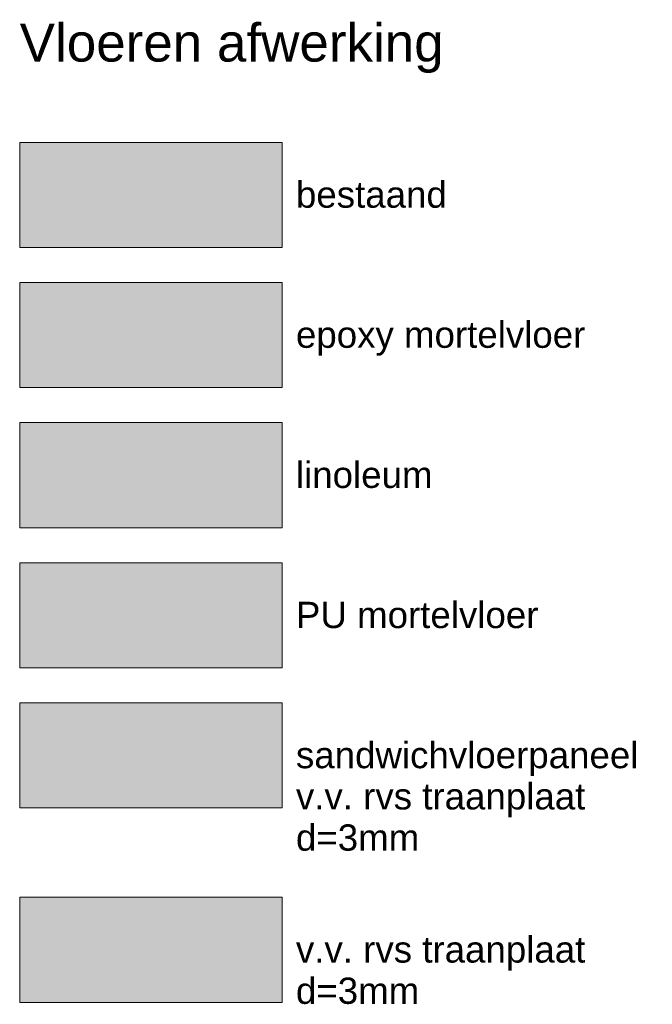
# Model space of a CAD drawing. Header units: millimetres. Extents: x 23089 to 106528, y 39021 to 113498.
# Tile 48 of 50: x 100504 to 106528, y 55821 to 65190. Entities that reach past the tile are written whole.
import ezdxf

# ---------------------------------------------------------------- set-up
doc = ezdxf.new("R2010")
doc.units = ezdxf.units.MM
doc.layers.add('A--L$09A__Renvooi', color=1, linetype='Continuous', lineweight=13)
doc.styles.add('Arial_1', font='arial.ttf', dxfattribs={"height": 250})
doc.styles.add('Arial_B', font='arial.ttf', dxfattribs={"height": 361.111111})

msp = doc.modelspace()

# ---------------------------------------------------------------- hatches: boundary and pattern name
at = {"layer": 'A--L$09A__Renvooi'}
for color, points in [(255, [(100503.9, 64022.7), (103003.9, 64022.7), (103003.9, 63022.7), (100503.9, 63022.7)]), (81, [(100503.9, 62689.3), (103003.9, 62689.3), (103003.9, 61689.3), (100503.9, 61689.3)]), (254, [(100503.9, 61356), (103003.9, 61356), (103003.9, 60356), (100503.9, 60356)]), (221, [(100503.9, 60022.7), (103003.9, 60022.7), (103003.9, 59022.7), (100503.9, 59022.7)]), (43, [(100503.9, 58689.3), (103003.9, 58689.3), (103003.9, 57689.3), (100503.9, 57689.3)]), (95, [(100503.9, 56839.7), (103003.9, 56839.7), (103003.9, 55839.7), (100503.9, 55839.7)])]:
    msp.add_hatch(color=color, dxfattribs=at).paths.add_polyline_path(points)

# ---------------------------------------------------------------- linework, layer by layer
for p, q in [((100503.9, 64022.7), (100503.9, 63022.7)), ((103003.9, 64022.7), (100503.9, 64022.7)), ((103003.9, 63022.7), (103003.9, 64022.7)), ((100503.9, 63022.7), (103003.9, 63022.7)), ((100503.9, 62689.3), (100503.9, 61689.3)), ((103003.9, 62689.3), (100503.9, 62689.3)), ((103003.9, 61689.3), (103003.9, 62689.3)), ((100503.9, 61689.3), (103003.9, 61689.3)), ((100503.9, 61356), (100503.9, 60356)), ((103003.9, 61356), (100503.9, 61356)), ((103003.9, 60356), (103003.9, 61356)), ((100503.9, 60356), (103003.9, 60356)), ((100503.9, 60022.7), (100503.9, 59022.7)), ((103003.9, 60022.7), (100503.9, 60022.7)), ((103003.9, 59022.7), (103003.9, 60022.7)), ((100503.9, 59022.7), (103003.9, 59022.7)), ((100503.9, 58689.3), (100503.9, 57689.3)), ((103003.9, 58689.3), (100503.9, 58689.3)), ((103003.9, 57689.3), (103003.9, 58689.3)), ((100503.9, 57689.3), (103003.9, 57689.3)), ((100503.9, 56839.7), (100503.9, 55839.7)), ((103003.9, 56839.7), (100503.9, 56839.7)), ((103003.9, 55839.7), (103003.9, 56839.7)), ((100503.9, 55839.7), (103003.9, 55839.7))]:
    msp.add_line(p, q, dxfattribs=at)

# ---------------------------------------------------------------- texts
at = {"layer": 'A--L$09A__Renvooi', "attachment_point": 1, "line_spacing_factor": 0.941778, "bg_fill": 3, "box_fill_scale": 1.25, "bg_fill_color": 256, "bg_fill_true_color": 13158600, "bg_fill_transparency": 0}
for s, insert, char_height, width, style in [('Vloeren afwerking', (100503.9, 65152.5), 361.111, 5094.495, 'Arial_B'), ('bestaand', (103134.7, 63651), 250, 1720.143, 'Arial_1'), ('epoxy mortelvloer', (103134.7, 62317.7), 250, 3284.188, 'Arial_1'), ('linoleum', (103134.7, 60984.3), 250, 1551.802, 'Arial_1'), ('PU mortelvloer', (103134.7, 59651), 250, 2757.739, 'Arial_1'), ('sandwichvloerpaneel\\Pv.v. rvs traanplaat\\Pd=3mm', (103134.7, 58317.7), 250, 3890.217, 'Arial_1'), ('v.v. rvs traanplaat\\Pd=3mm', (103134.7, 56468), 250, 3302.553, 'Arial_1')]:
    msp.add_mtext(s, dxfattribs=dict(at, insert=insert, char_height=char_height, width=width, style=style))

doc.saveas('drawing.dxf')
